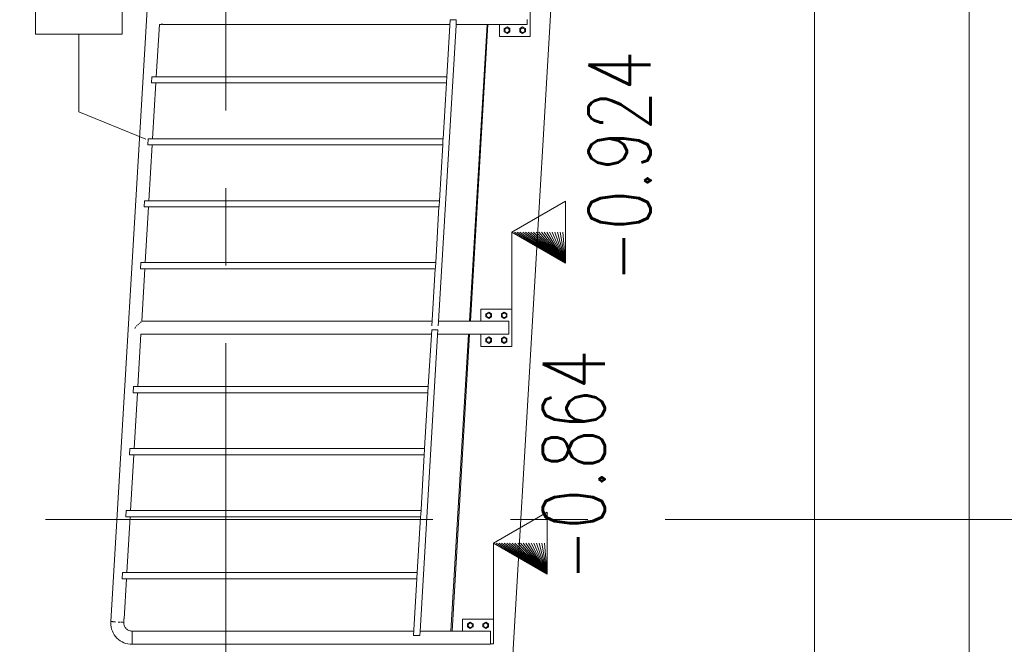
# Model space of a CAD drawing. Header units: millimetres. Extents: x 6807 to 7919, y 15387 to 15883.
# Tile 116 of 120: x 7727 to 7759, y 15704 to 15724. Entities that reach past the tile are written whole.
import ezdxf

# ---------------------------------------------------------------- set-up
doc = ezdxf.new("R2010")
doc.units = ezdxf.units.MM
doc.header["$LTSCALE"] = 10
doc.linetypes.add('MITTE', pattern=[2, 1.25, -0.25, 0.25, -0.25])
for name, color, linetype, lineweight in [('PS_Elev_flag', 4, 'Continuous', 13), ('PS_Object', 30, 'Continuous', 13), ('PS_Pos', 1, 'Continuous', 15), ('PS_SOLID', 7, 'Continuous', 30)]:
    doc.layers.add(name, color=color, linetype=linetype, lineweight=lineweight)
doc.styles.add('simplex', font='simplex.shx', dxfattribs={"width": 0.75})

# ---------------------------------------------------------------- blocks, each defined once
blk = doc.blocks.new('*X331')
at = {"color": 1}
for p, q in [((7730.439, 15734.071, -6.61), (7727.639, 15734.071, -6.61)), ((7727.639, 15734.071, -6.61), (7727.639, 15723.628, -6.61)), ((7730.439, 15723.628, -6.61), (7730.439, 15734.071, -6.61)), ((7727.639, 15723.628, -6.61), (7730.439, 15723.628, -6.61)), ((7729.039, 15721.128, -6.61), (7729.039, 15723.628, -6.61)), ((7731.205, 15720.24, -6.61), (7729.039, 15721.128, -6.61))]:
    blk.add_line(p, q, dxfattribs=at)
at = {"color": 30, "style": 'simplex', "width": 0.75}
blk.add_text('BA.565', height=2, rotation=90, dxfattribs=at).set_placement((7730.039, 15725.028, -6.61))
blk = doc.blocks.new('*X357')
at = {"color": 4}
for p, q in [((7744.155, 15708.207), (7742.423, 15707.207)), ((7744.155, 15706.207), (7744.155, 15708.207)), ((7742.423, 15704.759), (7742.423, 15707.207)), ((7742.423, 15707.207), (7744.155, 15706.207)), ((7744.155, 15706.207), (7742.423, 15707.207)), ((7744.155, 15706.207), (7742.51, 15707.207)), ((7744.155, 15706.207), (7742.596, 15707.207)), ((7744.155, 15706.207), (7742.683, 15707.207)), ((7744.155, 15706.207), (7742.77, 15707.207)), ((7744.155, 15706.207), (7742.856, 15707.207)), ((7744.155, 15706.207), (7742.943, 15707.207)), ((7744.155, 15706.207), (7743.029, 15707.207)), ((7744.155, 15706.207), (7743.116, 15707.207)), ((7744.155, 15706.207), (7743.203, 15707.207)), ((7744.155, 15706.207), (7743.289, 15707.207)), ((7744.155, 15706.207), (7743.376, 15707.207)), ((7744.155, 15706.207), (7743.462, 15707.207)), ((7744.155, 15706.207), (7743.549, 15707.207)), ((7744.155, 15706.207), (7743.636, 15707.207)), ((7744.155, 15706.207), (7743.722, 15707.207)), ((7744.155, 15706.207), (7743.809, 15707.207)), ((7744.155, 15706.207), (7743.895, 15707.207)), ((7744.155, 15706.207), (7743.982, 15707.207)), ((7744.155, 15706.207), (7744.069, 15707.207)), ((7744.155, 15706.207), (7744.155, 15707.207))]:
    blk.add_line(p, q, dxfattribs=at)
at = {"color": 2, "style": 'simplex', "width": 0.75}
blk.add_text('-0.864', height=2, rotation=90, dxfattribs=at).set_placement((7746.014, 15705.993))
blk = doc.blocks.new('*X358')
at = {"color": 4}
for p, q in [((7744.749, 15718.246), (7743.017, 15717.246)), ((7744.749, 15716.246), (7744.749, 15718.246)), ((7743.017, 15714.759), (7743.017, 15717.246)), ((7743.017, 15717.246), (7744.749, 15716.246)), ((7744.749, 15716.246), (7743.017, 15717.246)), ((7744.749, 15716.246), (7743.104, 15717.246)), ((7744.749, 15716.246), (7743.19, 15717.246)), ((7744.749, 15716.246), (7743.277, 15717.246)), ((7744.749, 15716.246), (7743.364, 15717.246)), ((7744.749, 15716.246), (7743.45, 15717.246)), ((7744.749, 15716.246), (7743.537, 15717.246)), ((7744.749, 15716.246), (7743.624, 15717.246)), ((7744.749, 15716.246), (7743.71, 15717.246)), ((7744.749, 15716.246), (7743.797, 15717.246)), ((7744.749, 15716.246), (7743.883, 15717.246)), ((7744.749, 15716.246), (7743.97, 15717.246)), ((7744.749, 15716.246), (7744.057, 15717.246)), ((7744.749, 15716.246), (7744.143, 15717.246)), ((7744.749, 15716.246), (7744.23, 15717.246)), ((7744.749, 15716.246), (7744.316, 15717.246)), ((7744.749, 15716.246), (7744.403, 15717.246)), ((7744.749, 15716.246), (7744.49, 15717.246)), ((7744.749, 15716.246), (7744.576, 15717.246)), ((7744.749, 15716.246), (7744.663, 15717.246)), ((7744.749, 15716.246), (7744.749, 15717.246))]:
    blk.add_line(p, q, dxfattribs=at)
at = {"color": 2, "style": 'simplex', "width": 0.75}
blk.add_text('-0.924', height=2, rotation=90, dxfattribs=at).set_placement((7747.49, 15715.635))

msp = doc.modelspace()

# ---------------------------------------------------------------- linework, layer by layer
at = {"layer": 'PS_Object', "color": 5, "linetype": 'MITTE'}
for p, q in [((7733.779, 15501.166), (7733.779, 15744.157)), ((7707.966, 15707.97, -0.807), (7767.669, 15707.97, -0.807))]:
    msp.add_line(p, q, dxfattribs=at)
at = {"layer": 'PS_SOLID', "color": 133, "linetype": 'Continuous', "lineweight": 13, "extrusion": (-1, 6.12323e-17, 0)}
for p, q in [((7731.92, 15735.826, -6.61), (7730.07, 15704.68, -6.61)), ((7743.611, 15723.559, -6.61), (7743.611, 15724.759, -6.61)), ((7731.538, 15722.259, -6.61), (7731.638, 15723.948, -6.61)), ((7731.637, 15723.948, -6.61), (7731.692, 15723.948, -6.61)), ((7731.692, 15723.948, -6.61), (7731.697, 15723.95, -6.61)), ((7731.694, 15723.948, -6.61), (7731.704, 15723.95, -6.61)), ((7731.697, 15723.95, -6.61), (7731.723, 15723.952, -6.61)), ((7731.716, 15723.951, -6.61), (7731.73, 15723.951, -6.61)), ((7731.723, 15723.952, -6.61), (7731.749, 15723.95, -6.61)), ((7731.742, 15723.95, -6.61), (7731.752, 15723.948, -6.61)), ((7731.749, 15723.95, -6.61), (7731.754, 15723.948, -6.61)), ((7731.754, 15723.948, -6.61), (7741.013, 15723.948, -6.61)), ((7741.021, 15724.09, -6.61), (7740.912, 15722.259, -6.61)), ((7741.222, 15724.09, -6.61), (7741.021, 15724.09, -6.61)), ((7741.212, 15723.923, -6.61), (7741.222, 15724.09, -6.61)), ((7741.213, 15723.948, -6.61), (7743.511, 15723.948, -6.61)), ((7742.611, 15723.948, -6.61), (7742.611, 15723.746, -6.61)), ((7743.511, 15724.065, -6.61), (7743.511, 15724.105, -6.61)), ((7743.511, 15724.029, -6.61), (7743.511, 15724.065, -6.61)), ((7743.511, 15723.998, -6.61), (7743.511, 15724.029, -6.61)), ((7743.511, 15723.973, -6.61), (7743.511, 15723.998, -6.61)), ((7743.511, 15723.956, -6.61), (7743.511, 15723.973, -6.61)), ((7743.511, 15723.948, -6.61), (7743.511, 15723.956, -6.61)), ((7740.644, 15714.362, -6.61), (7741.212, 15723.923, -6.61)), ((7742.611, 15723.746, -6.61), (7742.611, 15723.559, -6.61)), ((7742.861, 15723.863, -6.61), (7742.771, 15723.811, -6.61)), ((7742.771, 15723.811, -6.61), (7742.771, 15723.707, -6.61)), ((7742.771, 15723.707, -6.61), (7742.861, 15723.655, -6.61)), ((7742.951, 15723.811, -6.61), (7742.861, 15723.863, -6.61)), ((7742.861, 15723.655, -6.61), (7742.951, 15723.707, -6.61)), ((7742.951, 15723.707, -6.61), (7742.951, 15723.811, -6.61)), ((7743.361, 15723.863, -6.61), (7743.271, 15723.811, -6.61)), ((7743.271, 15723.811, -6.61), (7743.271, 15723.707, -6.61)), ((7743.271, 15723.707, -6.61), (7743.361, 15723.655, -6.61)), ((7743.451, 15723.811, -6.61), (7743.361, 15723.863, -6.61)), ((7743.361, 15723.655, -6.61), (7743.451, 15723.707, -6.61)), ((7743.451, 15723.707, -6.61), (7743.451, 15723.811, -6.61)), ((7742.611, 15723.559, -6.61), (7743.611, 15723.559, -6.61)), ((7731.394, 15722.259, -6.61), (7731.382, 15722.059, -6.61)), ((7731.382, 15722.059, -6.61), (7740.901, 15722.059, -6.61)), ((7731.608, 15722.259, -6.61), (7731.394, 15722.259, -6.61)), ((7731.419, 15720.259, -6.61), (7731.526, 15722.059, -6.61)), ((7740.851, 15722.259, -6.61), (7731.608, 15722.259, -6.61)), ((7740.901, 15722.059, -6.61), (7740.794, 15720.259, -6.61)), ((7740.912, 15722.259, -6.61), (7740.851, 15722.259, -6.61)), ((7740.902, 15722.079, -6.61), (7740.901, 15722.059, -6.61)), ((7740.902, 15722.079, -6.61), (7740.912, 15722.259, -6.61)), ((7731.276, 15720.259, -6.61), (7731.264, 15720.059, -6.61)), ((7731.489, 15720.259, -6.61), (7731.276, 15720.259, -6.61)), ((7740.732, 15720.259, -6.61), (7731.489, 15720.259, -6.61)), ((7740.794, 15720.259, -6.61), (7740.732, 15720.259, -6.61)), ((7740.783, 15720.079, -6.61), (7740.791, 15720.213, -6.61)), ((7740.791, 15720.213, -6.61), (7740.794, 15720.259, -6.61)), ((7731.264, 15720.059, -6.61), (7740.782, 15720.059, -6.61)), ((7731.3, 15718.259, -6.61), (7731.407, 15720.059, -6.61)), ((7740.782, 15720.059, -6.61), (7740.675, 15718.259, -6.61)), ((7740.782, 15720.059, -6.61), (7740.783, 15720.079, -6.61)), ((7731.157, 15718.259, -6.61), (7731.145, 15718.059, -6.61)), ((7731.37, 15718.259, -6.61), (7731.157, 15718.259, -6.61)), ((7740.613, 15718.259, -6.61), (7731.37, 15718.259, -6.61)), ((7740.675, 15718.259, -6.61), (7740.613, 15718.259, -6.61)), ((7740.664, 15718.079, -6.61), (7740.675, 15718.259, -6.61)), ((7731.145, 15718.059, -6.61), (7740.663, 15718.059, -6.61)), ((7731.181, 15716.259, -6.61), (7731.288, 15718.059, -6.61)), ((7740.663, 15718.059, -6.61), (7740.556, 15716.259, -6.61)), ((7740.663, 15718.066, -6.61), (7740.664, 15718.079, -6.61)), ((7740.663, 15718.059, -6.61), (7740.663, 15718.066, -6.61)), ((7731.038, 15716.259, -6.61), (7731.026, 15716.059, -6.61)), ((7731.026, 15716.059, -6.61), (7740.544, 15716.059, -6.61)), ((7731.251, 15716.259, -6.61), (7731.038, 15716.259, -6.61)), ((7731.069, 15714.371, -6.61), (7731.169, 15716.059, -6.61)), ((7740.494, 15716.259, -6.61), (7731.251, 15716.259, -6.61)), ((7740.544, 15716.059, -6.61), (7740.435, 15714.226, -6.61)), ((7740.556, 15716.259, -6.61), (7740.494, 15716.259, -6.61)), ((7740.544, 15716.059, -6.61), (7740.545, 15716.079, -6.61)), ((7740.545, 15716.079, -6.61), (7740.548, 15716.126, -6.61)), ((7740.548, 15716.126, -6.61), (7740.556, 15716.259, -6.61)), ((7743.017, 15714.759, -6.61), (7742.017, 15714.759, -6.61)), ((7742.017, 15714.759, -6.61), (7742.017, 15714.546, -6.61)), ((7743.017, 15713.559, -6.61), (7743.017, 15714.759, -6.61)), ((7742.017, 15714.546, -6.61), (7742.017, 15714.371, -6.61)), ((7742.267, 15714.663, -6.61), (7742.177, 15714.611, -6.61)), ((7742.177, 15714.611, -6.61), (7742.177, 15714.507, -6.61)), ((7742.177, 15714.507, -6.61), (7742.267, 15714.455, -6.61)), ((7742.357, 15714.611, -6.61), (7742.267, 15714.663, -6.61)), ((7742.267, 15714.455, -6.61), (7742.357, 15714.507, -6.61)), ((7742.357, 15714.507, -6.61), (7742.357, 15714.611, -6.61)), ((7742.767, 15714.663, -6.61), (7742.677, 15714.611, -6.61)), ((7742.677, 15714.611, -6.61), (7742.677, 15714.507, -6.61)), ((7742.677, 15714.507, -6.61), (7742.767, 15714.455, -6.61)), ((7742.857, 15714.611, -6.61), (7742.767, 15714.663, -6.61)), ((7742.767, 15714.455, -6.61), (7742.857, 15714.507, -6.61)), ((7742.857, 15714.507, -6.61), (7742.857, 15714.611, -6.61)), ((7730.854, 15714.148, -6.61), (7730.844, 15714.159, -6.61)), ((7730.844, 15714.159, -6.61), (7730.844, 15714.148, -6.61)), ((7730.844, 15714.148, -6.61), (7730.844, 15714.145, -6.61)), ((7730.844, 15714.145, -6.61), (7730.854, 15714.148, -6.61)), ((7730.871, 15714.191, -6.61), (7730.854, 15714.148, -6.61)), ((7730.919, 15714.232, -6.61), (7730.9, 15714.207, -6.61)), ((7730.961, 15714.271, -6.61), (7730.943, 15714.25, -6.61)), ((7730.997, 15714.305, -6.61), (7730.982, 15714.287, -6.61)), ((7731.027, 15714.333, -6.61), (7731.015, 15714.318, -6.61)), ((7731.05, 15714.353, -6.61), (7731.041, 15714.343, -6.61)), ((7731.063, 15714.366, -6.61), (7731.059, 15714.36, -6.61)), ((7731.068, 15714.371, -6.61), (7731.068, 15714.368, -6.61)), ((7731.091, 15714.371, -6.61), (7731.069, 15714.371, -6.61)), ((7731.094, 15714.369, -6.61), (7731.091, 15714.371, -6.61)), ((7731.1, 15714.368, -6.61), (7731.093, 15714.369, -6.61)), ((7731.115, 15714.367, -6.61), (7731.094, 15714.369, -6.61)), ((7731.122, 15714.367, -6.61), (7731.11, 15714.367, -6.61)), ((7731.143, 15714.367, -6.61), (7731.115, 15714.367, -6.61)), ((7731.148, 15714.367, -6.61), (7731.136, 15714.367, -6.61)), ((7731.164, 15714.369, -6.61), (7731.143, 15714.367, -6.61)), ((7731.165, 15714.369, -6.61), (7731.158, 15714.368, -6.61)), ((7731.167, 15714.371, -6.61), (7731.164, 15714.369, -6.61)), ((7740.444, 15714.371, -6.61), (7731.167, 15714.371, -6.61)), ((7740.427, 15714.09, -6.61), (7740.318, 15712.259, -6.61)), ((7740.628, 15714.09, -6.61), (7740.427, 15714.09, -6.61)), ((7740.618, 15713.923, -6.61), (7740.628, 15714.09, -6.61)), ((7740.636, 15714.226, -6.61), (7740.644, 15714.362, -6.61)), ((7742.917, 15714.371, -6.61), (7740.644, 15714.371, -6.61)), ((7742.917, 15714.366, -6.61), (7742.917, 15714.371, -6.61)), ((7742.917, 15714.353, -6.61), (7742.917, 15714.366, -6.61)), ((7742.917, 15714.333, -6.61), (7742.917, 15714.353, -6.61)), ((7742.917, 15714.305, -6.61), (7742.917, 15714.333, -6.61)), ((7742.917, 15714.271, -6.61), (7742.917, 15714.305, -6.61)), ((7742.917, 15714.232, -6.61), (7742.917, 15714.271, -6.61)), ((7742.917, 15714.191, -6.61), (7742.917, 15714.232, -6.61)), ((7742.917, 15714.148, -6.61), (7742.917, 15714.191, -6.61)), ((7742.917, 15714.105, -6.61), (7742.917, 15714.148, -6.61)), ((7742.917, 15714.065, -6.61), (7742.917, 15714.105, -6.61)), ((7730.944, 15712.259, -6.61), (7731.044, 15713.948, -6.61)), ((7731.043, 15713.948, -6.61), (7731.098, 15713.948, -6.61)), ((7731.098, 15713.948, -6.61), (7731.103, 15713.95, -6.61)), ((7731.1, 15713.948, -6.61), (7731.11, 15713.95, -6.61)), ((7731.103, 15713.95, -6.61), (7731.129, 15713.952, -6.61)), ((7731.122, 15713.951, -6.61), (7731.136, 15713.951, -6.61)), ((7731.129, 15713.952, -6.61), (7731.155, 15713.95, -6.61)), ((7731.148, 15713.95, -6.61), (7731.158, 15713.948, -6.61)), ((7731.155, 15713.95, -6.61), (7731.16, 15713.948, -6.61)), ((7731.16, 15713.948, -6.61), (7740.419, 15713.948, -6.61)), ((7740.05, 15704.362, -6.61), (7740.618, 15713.923, -6.61)), ((7740.619, 15713.948, -6.61), (7742.917, 15713.948, -6.61)), ((7742.017, 15713.948, -6.61), (7742.017, 15713.746, -6.61)), ((7742.267, 15713.863, -6.61), (7742.177, 15713.811, -6.61)), ((7742.177, 15713.811, -6.61), (7742.177, 15713.707, -6.61)), ((7742.357, 15713.811, -6.61), (7742.267, 15713.863, -6.61)), ((7742.357, 15713.707, -6.61), (7742.357, 15713.811, -6.61)), ((7742.767, 15713.863, -6.61), (7742.677, 15713.811, -6.61)), ((7742.677, 15713.811, -6.61), (7742.677, 15713.707, -6.61)), ((7742.857, 15713.811, -6.61), (7742.767, 15713.863, -6.61)), ((7742.857, 15713.707, -6.61), (7742.857, 15713.811, -6.61)), ((7742.917, 15714.029, -6.61), (7742.917, 15714.065, -6.61)), ((7742.917, 15713.998, -6.61), (7742.917, 15714.029, -6.61)), ((7742.917, 15713.973, -6.61), (7742.917, 15713.998, -6.61)), ((7742.917, 15713.956, -6.61), (7742.917, 15713.973, -6.61)), ((7742.917, 15713.948, -6.61), (7742.917, 15713.956, -6.61)), ((7742.017, 15713.746, -6.61), (7742.017, 15713.559, -6.61)), ((7742.017, 15713.559, -6.61), (7743.017, 15713.559, -6.61)), ((7742.177, 15713.707, -6.61), (7742.267, 15713.655, -6.61)), ((7742.267, 15713.655, -6.61), (7742.357, 15713.707, -6.61)), ((7742.677, 15713.707, -6.61), (7742.767, 15713.655, -6.61)), ((7742.767, 15713.655, -6.61), (7742.857, 15713.707, -6.61)), ((7730.8, 15712.259, -6.61), (7730.788, 15712.059, -6.61)), ((7731.014, 15712.259, -6.61), (7730.8, 15712.259, -6.61)), ((7740.257, 15712.259, -6.61), (7731.014, 15712.259, -6.61)), ((7740.318, 15712.259, -6.61), (7740.257, 15712.259, -6.61)), ((7740.308, 15712.079, -6.61), (7740.318, 15712.259, -6.61)), ((7730.788, 15712.059, -6.61), (7740.307, 15712.059, -6.61)), ((7730.825, 15710.259, -6.61), (7730.932, 15712.059, -6.61)), ((7740.307, 15712.059, -6.61), (7740.2, 15710.259, -6.61)), ((7740.307, 15712.059, -6.61), (7740.308, 15712.079, -6.61)), ((7730.681, 15710.259, -6.61), (7730.67, 15710.059, -6.61)), ((7730.67, 15710.059, -6.61), (7740.188, 15710.059, -6.61)), ((7730.895, 15710.259, -6.61), (7730.681, 15710.259, -6.61)), ((7730.706, 15708.259, -6.61), (7730.813, 15710.059, -6.61)), ((7740.138, 15710.259, -6.61), (7730.895, 15710.259, -6.61)), ((7740.072, 15708.103, -6.61), (7740.188, 15710.059, -6.61)), ((7740.2, 15710.259, -6.61), (7740.138, 15710.259, -6.61)), ((7740.188, 15710.059, -6.61), (7740.189, 15710.079, -6.61)), ((7740.189, 15710.079, -6.61), (7740.197, 15710.213, -6.61)), ((7740.197, 15710.213, -6.61), (7740.2, 15710.259, -6.61)), ((7730.563, 15708.259, -6.61), (7730.551, 15708.059, -6.61)), ((7730.551, 15708.059, -6.61), (7740.069, 15708.059, -6.61)), ((7730.776, 15708.259, -6.61), (7730.563, 15708.259, -6.61)), ((7730.587, 15706.259, -6.61), (7730.694, 15708.059, -6.61)), ((7740.019, 15708.259, -6.61), (7730.776, 15708.259, -6.61)), ((7740.069, 15708.059, -6.61), (7739.962, 15706.259, -6.61)), ((7740.081, 15708.259, -6.61), (7740.019, 15708.259, -6.61)), ((7740.069, 15708.066, -6.61), (7740.07, 15708.079, -6.61)), ((7740.069, 15708.059, -6.61), (7740.069, 15708.066, -6.61)), ((7740.07, 15708.079, -6.61), (7740.072, 15708.103, -6.61)), ((7730.444, 15706.259, -6.61), (7730.432, 15706.059, -6.61)), ((7730.657, 15706.259, -6.61), (7730.444, 15706.259, -6.61)), ((7739.9, 15706.259, -6.61), (7730.657, 15706.259, -6.61)), ((7739.962, 15706.259, -6.61), (7739.9, 15706.259, -6.61)), ((7739.951, 15706.079, -6.61), (7739.962, 15706.259, -6.61)), ((7730.432, 15706.059, -6.61), (7739.95, 15706.059, -6.61)), ((7730.499, 15704.772, -6.61), (7730.575, 15706.059, -6.61)), ((7739.95, 15706.059, -6.61), (7739.841, 15704.226, -6.61)), ((7739.951, 15706.079, -6.61), (7739.95, 15706.059, -6.61)), ((7730.069, 15704.68, -6.61), (7730.067, 15704.639, -6.61)), ((7730.067, 15704.639, -6.61), (7730.071, 15704.571, -6.61)), ((7730.07, 15704.68, -6.61), (7730.069, 15704.68, -6.61)), ((7730.07, 15704.68, -6.61), (7730.073, 15704.679, -6.61)), ((7730.071, 15704.571, -6.61), (7730.081, 15704.504, -6.61)), ((7730.078, 15704.679, -6.61), (7730.073, 15704.679, -6.61)), ((7730.078, 15704.679, -6.61), (7730.086, 15704.679, -6.61)), ((7730.095, 15704.678, -6.61), (7730.086, 15704.679, -6.61)), ((7730.095, 15704.678, -6.61), (7730.106, 15704.677, -6.61)), ((7730.12, 15704.677, -6.61), (7730.106, 15704.677, -6.61)), ((7730.12, 15704.677, -6.61), (7730.134, 15704.676, -6.61)), ((7730.151, 15704.675, -6.61), (7730.134, 15704.676, -6.61)), ((7730.151, 15704.675, -6.61), (7730.168, 15704.674, -6.61)), ((7730.187, 15704.673, -6.61), (7730.168, 15704.674, -6.61)), ((7730.187, 15704.673, -6.61), (7730.207, 15704.671, -6.61)), ((7730.227, 15704.67, -6.61), (7730.207, 15704.671, -6.61)), ((7730.333, 15704.664, -6.61), (7730.312, 15704.665, -6.61)), ((7730.333, 15704.664, -6.61), (7730.354, 15704.663, -6.61)), ((7730.373, 15704.662, -6.61), (7730.354, 15704.663, -6.61)), ((7730.41, 15704.659, -6.61), (7730.392, 15704.66, -6.61)), ((7730.441, 15704.658, -6.61), (7730.426, 15704.658, -6.61)), ((7730.441, 15704.658, -6.61), (7730.454, 15704.657, -6.61)), ((7730.482, 15704.655, -6.61), (7730.475, 15704.656, -6.61)), ((7730.484, 15704.655, -6.61), (7730.482, 15704.655, -6.61)), ((7730.491, 15704.655, -6.61), (7730.487, 15704.655, -6.61)), ((7730.492, 15704.655, -6.61), (7730.491, 15704.655, -6.61)), ((7730.491, 15704.639, -6.61), (7730.492, 15704.655, -6.61)), ((7730.493, 15704.612, -6.61), (7730.491, 15704.639, -6.61)), ((7730.495, 15704.76, -6.61), (7730.492, 15704.735, -6.61)), ((7730.492, 15704.728, -6.61), (7730.493, 15704.741, -6.61)), ((7730.492, 15704.735, -6.61), (7730.492, 15704.709, -6.61)), ((7730.492, 15704.705, -6.61), (7730.492, 15704.716, -6.61)), ((7730.492, 15704.709, -6.61), (7730.493, 15704.695, -6.61)), ((7730.492, 15704.655, -6.61), (7730.494, 15704.696, -6.61)), ((7730.494, 15704.696, -6.61), (7730.493, 15704.699, -6.61)), ((7730.493, 15704.695, -6.61), (7730.494, 15704.696, -6.61)), ((7730.496, 15704.586, -6.61), (7730.493, 15704.612, -6.61)), ((7730.494, 15704.754, -6.61), (7730.496, 15704.764, -6.61)), ((7730.498, 15704.774, -6.61), (7730.495, 15704.76, -6.61)), ((7730.503, 15704.561, -6.61), (7730.496, 15704.586, -6.61)), ((7730.497, 15704.77, -6.61), (7730.499, 15704.772, -6.61)), ((7730.499, 15704.772, -6.61), (7730.498, 15704.774, -6.61)), ((7730.512, 15704.536, -6.61), (7730.503, 15704.561, -6.61)), ((7742.423, 15704.759, -6.61), (7741.423, 15704.759, -6.61)), ((7741.423, 15704.759, -6.61), (7741.423, 15704.546, -6.61)), ((7741.673, 15704.663, -6.61), (7741.583, 15704.611, -6.61)), ((7741.583, 15704.611, -6.61), (7741.583, 15704.507, -6.61)), ((7741.763, 15704.611, -6.61), (7741.673, 15704.663, -6.61)), ((7741.763, 15704.507, -6.61), (7741.763, 15704.611, -6.61)), ((7742.173, 15704.663, -6.61), (7742.083, 15704.611, -6.61)), ((7742.083, 15704.611, -6.61), (7742.083, 15704.507, -6.61)), ((7742.263, 15704.611, -6.61), (7742.173, 15704.663, -6.61)), ((7742.263, 15704.507, -6.61), (7742.263, 15704.611, -6.61)), ((7742.423, 15703.959, -6.61), (7742.423, 15704.759, -6.61)), ((7730.081, 15704.504, -6.61), (7730.097, 15704.438, -6.61)), ((7730.097, 15704.438, -6.61), (7730.12, 15704.374, -6.61)), ((7730.12, 15704.374, -6.61), (7730.149, 15704.312, -6.61)), ((7730.149, 15704.312, -6.61), (7730.184, 15704.254, -6.61)), ((7730.184, 15704.254, -6.61), (7730.224, 15704.2, -6.61)), ((7730.523, 15704.512, -6.61), (7730.512, 15704.536, -6.61)), ((7730.536, 15704.49, -6.61), (7730.523, 15704.512, -6.61)), ((7730.552, 15704.469, -6.61), (7730.536, 15704.49, -6.61)), ((7730.57, 15704.449, -6.61), (7730.552, 15704.469, -6.61)), ((7730.589, 15704.431, -6.61), (7730.57, 15704.449, -6.61)), ((7730.61, 15704.416, -6.61), (7730.589, 15704.431, -6.61)), ((7730.633, 15704.402, -6.61), (7730.61, 15704.416, -6.61)), ((7730.657, 15704.391, -6.61), (7730.633, 15704.402, -6.61)), ((7730.682, 15704.382, -6.61), (7730.657, 15704.391, -6.61)), ((7730.707, 15704.376, -6.61), (7730.682, 15704.382, -6.61)), ((7730.733, 15704.372, -6.61), (7730.707, 15704.376, -6.61)), ((7730.759, 15704.371, -6.61), (7730.733, 15704.372, -6.61)), ((7730.759, 15704.37, -6.61), (7730.759, 15704.371, -6.61)), ((7730.759, 15704.361, -6.61), (7730.759, 15704.37, -6.61)), ((7730.806, 15704.37, -6.61), (7730.759, 15704.37, -6.61)), ((7730.759, 15704.344, -6.61), (7730.759, 15704.361, -6.61)), ((7730.759, 15704.319, -6.61), (7730.759, 15704.344, -6.61)), ((7730.759, 15704.288, -6.61), (7730.759, 15704.319, -6.61)), ((7730.759, 15704.252, -6.61), (7730.759, 15704.288, -6.61)), ((7730.759, 15704.212, -6.61), (7730.759, 15704.252, -6.61)), ((7730.808, 15704.37, -6.61), (7730.806, 15704.37, -6.61)), ((7730.826, 15704.366, -6.61), (7730.806, 15704.37, -6.61)), ((7730.81, 15704.369, -6.61), (7730.808, 15704.37, -6.61)), ((7730.833, 15704.366, -6.61), (7730.82, 15704.367, -6.61)), ((7730.853, 15704.366, -6.61), (7730.826, 15704.366, -6.61)), ((7730.858, 15704.367, -6.61), (7730.846, 15704.366, -6.61)), ((7730.872, 15704.37, -6.61), (7730.853, 15704.366, -6.61)), ((7730.87, 15704.37, -6.61), (7730.869, 15704.369, -6.61)), ((7730.872, 15704.37, -6.61), (7730.87, 15704.37, -6.61)), ((7739.85, 15704.37, -6.61), (7730.872, 15704.37, -6.61)), ((7740.042, 15704.226, -6.61), (7740.05, 15704.362, -6.61)), ((7742.323, 15704.37, -6.61), (7740.05, 15704.37, -6.61)), ((7741.423, 15704.546, -6.61), (7741.423, 15704.37, -6.61)), ((7741.583, 15704.507, -6.61), (7741.673, 15704.455, -6.61)), ((7741.673, 15704.455, -6.61), (7741.763, 15704.507, -6.61)), ((7742.083, 15704.507, -6.61), (7742.173, 15704.455, -6.61)), ((7742.173, 15704.455, -6.61), (7742.263, 15704.507, -6.61)), ((7742.323, 15704.361, -6.61), (7742.323, 15704.37, -6.61)), ((7742.323, 15704.344, -6.61), (7742.323, 15704.361, -6.61)), ((7742.323, 15704.319, -6.61), (7742.323, 15704.344, -6.61)), ((7742.323, 15704.288, -6.61), (7742.323, 15704.319, -6.61)), ((7742.323, 15704.252, -6.61), (7742.323, 15704.288, -6.61)), ((7742.323, 15704.212, -6.61), (7742.323, 15704.252, -6.61)), ((7730.224, 15704.2, -6.61), (7730.27, 15704.149, -6.61)), ((7730.27, 15704.149, -6.61), (7730.32, 15704.104, -6.61)), ((7730.32, 15704.104, -6.61), (7730.375, 15704.063, -6.61)), ((7730.375, 15704.063, -6.61), (7730.433, 15704.028, -6.61)), ((7730.433, 15704.028, -6.61), (7730.495, 15703.999, -6.61)), ((7730.495, 15703.999, -6.61), (7730.558, 15703.976, -6.61)), ((7730.558, 15703.976, -6.61), (7730.624, 15703.96, -6.61)), ((7730.624, 15703.96, -6.61), (7730.691, 15703.95, -6.61)), ((7730.691, 15703.95, -6.61), (7730.759, 15703.947, -6.61)), ((7730.759, 15704.169, -6.61), (7730.759, 15704.212, -6.61)), ((7730.759, 15704.169, -6.61), (7730.759, 15704.168, -6.61)), ((7730.759, 15704.168, -6.61), (7730.759, 15704.127, -6.61)), ((7730.759, 15704.127, -6.61), (7730.759, 15704.085, -6.61)), ((7730.759, 15704.085, -6.61), (7730.759, 15704.046, -6.61)), ((7730.759, 15704.046, -6.61), (7730.759, 15704.013, -6.61)), ((7730.759, 15704.013, -6.61), (7730.759, 15703.985, -6.61)), ((7730.759, 15703.985, -6.61), (7730.759, 15703.964, -6.61)), ((7730.759, 15703.964, -6.61), (7730.759, 15703.951, -6.61)), ((7730.759, 15703.951, -6.61), (7730.759, 15703.947, -6.61)), ((7730.759, 15703.947, -6.61), (7742.323, 15703.947, -6.61)), ((7739.841, 15704.226, -6.61), (7739.845, 15704.226, -6.61)), ((7739.845, 15704.226, -6.61), (7740.042, 15704.226, -6.61)), ((7742.323, 15704.169, -6.61), (7742.323, 15704.212, -6.61)), ((7742.323, 15704.127, -6.61), (7742.323, 15704.169, -6.61)), ((7742.323, 15704.085, -6.61), (7742.323, 15704.127, -6.61)), ((7742.323, 15704.046, -6.61), (7742.323, 15704.085, -6.61)), ((7742.323, 15704.013, -6.61), (7742.323, 15704.046, -6.61)), ((7742.323, 15703.985, -6.61), (7742.323, 15704.013, -6.61)), ((7742.323, 15703.964, -6.61), (7742.323, 15703.985, -6.61)), ((7742.323, 15703.951, -6.61), (7742.323, 15703.964, -6.61)), ((7742.323, 15703.959, -6.61), (7742.423, 15703.959, -6.61)), ((7742.323, 15703.947, -6.61), (7742.323, 15703.951, -6.61))]:
    msp.add_line(p, q, dxfattribs=at)
at = {"layer": 'PS_SOLID', "color": 253, "linetype": 'Continuous', "lineweight": 13, "extrusion": (-1, 6.12323e-17, 0)}
for p, q in [((7752.779, 15733.477, -6.61), (7752.779, 15580.977, -6.61)), ((7757.779, 15580.47, -6.61), (7757.779, 15733.477, -6.61)), ((7735.783, 15580.977, -6.61), (7744.802, 15733.361, -6.61)), ((7742.213, 15723.948, -6.61), (7741.644, 15714.371, -6.61)), ((7742.242, 15723.948, -6.61), (7741.675, 15714.371, -6.61)), ((7741.619, 15713.948, -6.61), (7741.05, 15704.37, -6.61)), ((7741.65, 15713.948, -6.61), (7741.083, 15704.37, -6.61))]:
    msp.add_line(p, q, dxfattribs=at)
at = {"layer": 'PS_SOLID', "color": 133, "linetype": 'Continuous', "lineweight": 13}
for centre in [(7742.861, 15723.759, -6.61), (7743.361, 15723.759, -6.61), (7742.267, 15714.559, -6.61), (7742.767, 15714.559, -6.61), (7742.267, 15713.759, -6.61), (7742.767, 15713.759, -6.61), (7741.673, 15704.559, -6.61), (7742.173, 15704.559, -6.61)]:
    msp.add_circle(centre, 0.07, dxfattribs=at)

# ---------------------------------------------------------------- block references
at = {"layer": 'PS_Elev_flag'}
for name in ['*X358', '*X357']:
    msp.add_blockref(name, (0, 0), dxfattribs=at)
at = {"layer": 'PS_Pos'}
msp.add_blockref('*X331', (0, 0), dxfattribs=at)

doc.saveas('drawing.dxf')
